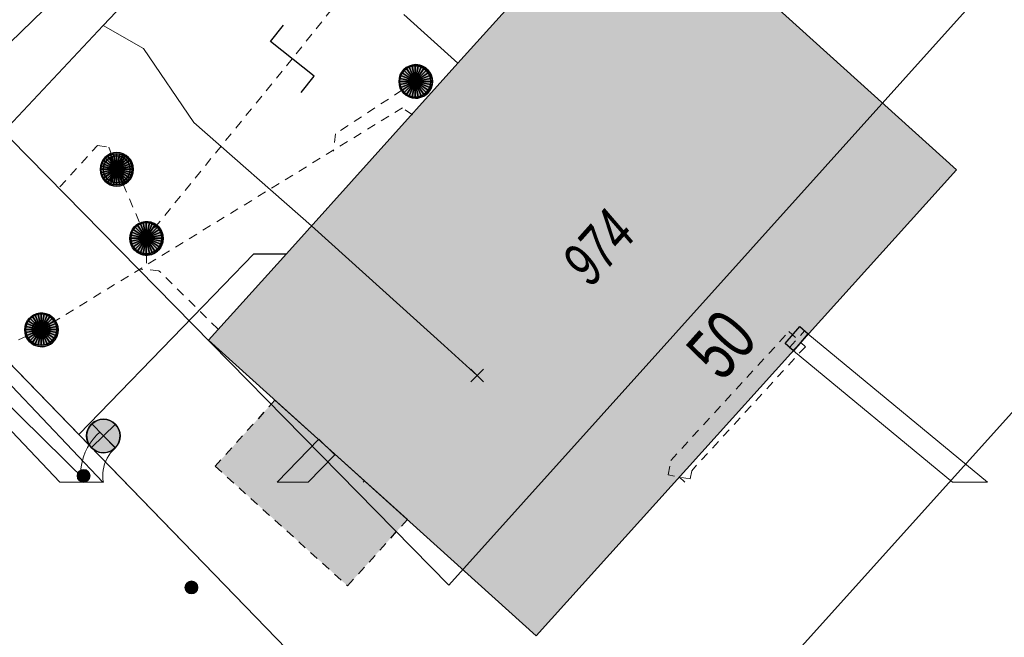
# Model space of a CAD drawing. Header units: metres. Extents: x 2695560 to 2696939, y 1260529 to 1262050.
# Tile 25 of 256: x 2695818 to 2695840, y 1260827 to 1260840. Entities that reach past the tile are written whole.
import ezdxf

# ---------------------------------------------------------------- set-up
doc = ezdxf.new("R2010")
doc.units = ezdxf.units.M
doc.linetypes.add('AUSGEZOGEN', pattern=[0])
doc.linetypes.add('VERDECKT2_S2', pattern=[0.36, 0.2, -0.16])
for name, color, linetype in [('XR$1$AV_Flächen (EO)', 7, 'AUSGEZOGEN'), ('XR$1$AV_Gebäudeflächen (BB)', 7, 'AUSGEZOGEN'), ('XR$1$AV_Gebäudeflächen (EO)', 7, 'AUSGEZOGEN'), ('XR$1$AV_Haus-Nr.', 7, 'AUSGEZOGEN'), ('XR$1$AV_Linien (BB)', 7, 'AUSGEZOGEN'), ('XR$1$AV_Versicherung-Nr.', 7, 'AUSGEZOGEN'), ('XR$1$AW_LK_Schachtdeckel', 24, 'AUSGEZOGEN'), ('XR$1$AW_LK_Zwischenpunkt', 24, 'AUSGEZOGEN'), ('XR$1$EW_LK_Knoten', 1, 'AUSGEZOGEN'), ('XR$1$Liegenschaftsgrenzen', 7, 'AUSGEZOGEN'), ('XR$1$PFAW', 255, 'AUSGEZOGEN'), ('XR$1$PFEW', 255, 'AUSGEZOGEN'), ('XR$1$RAEW', 8, 'AUSGEZOGEN'), ('XR$1$RP_Abstandslinie', 7, 'AUSGEZOGEN')]:
    doc.layers.add(name, color=color, linetype=linetype)
for name, color, linetype, lineweight in [('XR$2$ABW-Linie-R-ungenau', 4, 'VERDECKT2_S2', 18), ('XR$2$ABW-Punkt', 6, 'AUSGEZOGEN', 18), ('XR$2$ELE-Flaeche-oberirdisch', 1, 'AUSGEZOGEN', 18), ('XR$2$ELE-Linie-oberirdisch', 1, 'AUSGEZOGEN', 18), ('XR$2$ELE-LinieFlaeche-genau', 1, 'AUSGEZOGEN', 18), ('XR$2$ELE-LinieFlaeche-ungenau', 1, 'VERDECKT2_S2', 18), ('XR$2$KOM-Linie-U-genau', 91, 'AUSGEZOGEN', 18), ('XR$2$KOM-Punkt-U', 91, 'AUSGEZOGEN', 18), ('XR$2$WAS-Linie-genau', 5, 'AUSGEZOGEN', 18)]:
    doc.layers.add(name, color=color, linetype=linetype, lineweight=lineweight)
doc.styles.add('ARIAL', font='arial.ttf')

# ---------------------------------------------------------------- blocks, each defined once
blk = doc.blocks.new('COMPLEXOBJECT_1445')
at = {"layer": 'XR$1$RP_Abstandslinie', "color": 7, "linetype": 'AUSGEZOGEN', "transparency": 33554687}
blk.add_lwpolyline([(5744.94, 10911.16), (5774.93, 10880.63), (5800.86, 10854.24), (5826.64, 10828.01)], dxfattribs=at)
blk = doc.blocks.new('BAW2093')
at = {"transparency": 33554687}
blk.add_lwpolyline([(-0.375, -0.5), (0, -0.5), (0, 0.5), (0.375, 0.5)], dxfattribs=at)
blk = doc.blocks.new('BAW2082')
at = {"layer": 'XR$1$PFAW', "transparency": 33554687}
blk.add_hatch(color=7, dxfattribs=at).paths.add_polyline_path([(0.509, -0.003), (0.499, 0.098), (0.469, 0.194), (0.42, 0.283), (0.354, 0.359), (0.274, 0.421), (0.183, 0.466), (0.085, 0.491), (-0.016, 0.496), (-0.116, 0.481), (-0.211, 0.446), (-0.297, 0.392), (-0.37, 0.323), (-0.428, 0.24), (-0.468, 0.147), (-0.488, 0.047), (-0.488, -0.054), (-0.468, -0.153), (-0.428, -0.246), (-0.37, -0.329), (-0.297, -0.398), (-0.211, -0.452), (-0.116, -0.487), (-0.016, -0.502), (0.085, -0.497), (0.183, -0.472), (0.274, -0.427), (0.354, -0.366), (0.42, -0.289), (0.469, -0.2), (0.499, -0.104)])
at = {"transparency": 33554687}
for start, end in [(91.1948, 268.8052), (268.8052, 91.1948)]:
    blk.add_arc((0.01, 0), 0.5, start, end, dxfattribs=at)
at = {"layer": 'XR$1$PFAW', "transparency": 33554687}
blk.add_circle((0.009, -0.003), 0.5, dxfattribs=at)
blk = doc.blocks.new('BAW2090')
at = {"layer": 'XR$1$PFAW', "lineweight": 25, "transparency": 33554687}
blk.add_hatch(color=7, dxfattribs=at).paths.add_polyline_path([(0.5, 0), (0.49, 0.101), (0.459, 0.197), (0.41, 0.286), (0.344, 0.362), (0.264, 0.424), (0.174, 0.469), (0.076, 0.494), (-0.025, 0.499), (-0.125, 0.484), (-0.22, 0.449), (-0.306, 0.395), (-0.379, 0.326), (-0.437, 0.243), (-0.477, 0.15), (-0.497, 0.051), (-0.497, -0.051), (-0.477, -0.15), (-0.437, -0.243), (-0.379, -0.326), (-0.306, -0.395), (-0.22, -0.449), (-0.125, -0.484), (-0.025, -0.499), (0.076, -0.494), (0.174, -0.469), (0.264, -0.424), (0.344, -0.362), (0.41, -0.286), (0.459, -0.197), (0.49, -0.101)])
at = {"lineweight": 25, "transparency": 33554687}
for p, q in [((-0.177, 0.468), (-0.177, -0.468)), ((0.179, 0.467), (0.177, -0.468))]:
    blk.add_line(p, q, dxfattribs=at)
for start, end in [(90, 180), (0, 90), (180, 270), (270, 0)]:
    blk.add_arc((0, 0), 0.5, start, end, dxfattribs=at)
blk = doc.blocks.new('BEWLP2549_S')
at = {"layer": 'XR$1$PFEW', "transparency": 33554687}
blk.add_hatch(color=7, dxfattribs=at).paths.add_polyline_path([(0.5, 0), (0.49, 0.101), (0.459, 0.197), (0.41, 0.286), (0.344, 0.362), (0.264, 0.424), (0.174, 0.469), (0.076, 0.494), (-0.025, 0.499), (-0.125, 0.484), (-0.22, 0.449), (-0.306, 0.395), (-0.379, 0.326), (-0.437, 0.243), (-0.477, 0.15), (-0.497, 0.051), (-0.497, -0.051), (-0.477, -0.15), (-0.437, -0.243), (-0.379, -0.326), (-0.306, -0.395), (-0.22, -0.449), (-0.125, -0.484), (-0.025, -0.499), (0.076, -0.494), (0.174, -0.469), (0.264, -0.424), (0.344, -0.362), (0.41, -0.286), (0.459, -0.197), (0.49, -0.101)])
at = {"color": 1, "transparency": 33554687}
for p, q in [((0.354, -0.354), (-0.354, 0.354)), ((-0.354, -0.354), (0.354, 0.354))]:
    blk.add_line(p, q, dxfattribs=at)
for start, end in [(91.3809, 268.6191), (268.6191, 91.3809)]:
    blk.add_arc((0, 0), 0.5, start, end, dxfattribs=at)
at = {"layer": 'XR$1$PFEW', "transparency": 33554687}
blk.add_circle((0, 0), 0.5, dxfattribs=at)
blk = doc.blocks.new('BEW957')
at = {"layer": 'XR$1$RAEW', "transparency": 33554687}
blk.add_hatch(color=1, dxfattribs=at).paths.add_polyline_path([(-0.5, 0), (-0.497, -0.051), (-0.49, -0.101), (-0.477, -0.15), (-0.459, -0.197), (-0.437, -0.243), (-0.41, -0.286), (-0.379, -0.326), (-0.344, -0.362), (-0.306, -0.395), (-0.264, -0.424), (-0.22, -0.449), (-0.174, -0.469), (-0.125, -0.484), (-0.076, -0.494), (-0.025, -0.499), (0.025, -0.499), (0.076, -0.494), (0.125, -0.484), (0.174, -0.469), (0.22, -0.449), (0.264, -0.424), (0.306, -0.395), (0.344, -0.362), (0.379, -0.326), (0.41, -0.286), (0.437, -0.243), (0.459, -0.197), (0.477, -0.15), (0.49, -0.101), (0.497, -0.051), (0.5, 0), (0.497, 0.051), (0.49, 0.101), (0.477, 0.15), (0.459, 0.197), (0.437, 0.243), (0.41, 0.286), (0.379, 0.326), (0.344, 0.362), (0.306, 0.395), (0.264, 0.424), (0.22, 0.449), (0.174, 0.469), (0.125, 0.484), (0.076, 0.494), (0.025, 0.499), (-0.025, 0.499), (-0.076, 0.494), (-0.125, 0.484), (-0.174, 0.469), (-0.22, 0.449), (-0.264, 0.424), (-0.306, 0.395), (-0.344, 0.362), (-0.379, 0.326), (-0.41, 0.286), (-0.437, 0.243), (-0.459, 0.197), (-0.477, 0.15), (-0.49, 0.101), (-0.497, 0.051)])
at = {"color": 1, "transparency": 33554687}
for start, end in [(90, 180), (180, 270), (0, 90), (270, 0)]:
    blk.add_arc((0, 0), 0.5, start, end, dxfattribs=at)
at = {"layer": 'XR$1$RAEW', "color": 1, "transparency": 33554687}
blk.add_circle((0, 0), 0.5, dxfattribs=at)
blk = doc.blocks.new('BEWLP2514')
at = {"layer": 'XR$1$PFEW', "transparency": 33554687}
blk.add_hatch(color=7, dxfattribs=at).paths.add_polyline_path([(0.5, 0), (-0.5, 0), (-0.5, -0.5), (0.5, -0.5)])
at = {"color": 1, "transparency": 33554687}
blk.add_lwpolyline([(-0.5, 0), (0.5, 0), (0.5, -0.5), (-0.5, -0.5), (-0.5, 0)], close=True, dxfattribs=at)
at = {"layer": 'XR$1$PFEW', "transparency": 33554687}
for p, q in [((-0.5, -0.5), (-0.5, 0)), ((-0.5, 0), (0.5, 0)), ((0.5, 0), (0.5, -0.5)), ((0.5, -0.5), (-0.5, -0.5))]:
    blk.add_line(p, q, dxfattribs=at)
blk = doc.blocks.new('KOM-UNBEKANNT-U')
at = {"layer": 'XR$2$KOM-Punkt-U', "linetype": 'AUSGEZOGEN', "lineweight": 20, "transparency": 33554687}
for p, q in [((0, 0, 2500), (-141, 141, 2500)), ((-141, -141, 2500), (0, 0, 2500)), ((0, 0, 2500), (141, 141, 2500)), ((141, -141, 2500), (0, 0, 2500))]:
    blk.add_line(p, q, dxfattribs=at)
blk = doc.blocks.new('ABW-OELABSCHEIDER')
at = {"layer": 'XR$2$ABW-Punkt', "linetype": 'AUSGEZOGEN', "lineweight": 25, "transparency": 33554687}
for p, q in [((-100, 283, 2500), (-100, -283, 2500)), ((100, 283, 2500), (100, -283, 2500))]:
    blk.add_line(p, q, dxfattribs=at)
for points in [[(-167, 249, 2500), (0, 0, 2500), (-212, 212, 2500)], [(-167, 249), (0, 0), (-212, 212)], [(-167, 249, 2500), (-167, 249), (-212, 212), (-212, 212, 2500)], [(-115, 277, 2500), (0, 0, 2500), (-167, 249, 2500)], [(-115, 277), (0, 0), (-167, 249)], [(-115, 277, 2500), (-115, 277), (-167, 249), (-167, 249, 2500)], [(-59, 294, 2500), (0, 0, 2500), (-115, 277, 2500)], [(-59, 294), (0, 0), (-115, 277)], [(-59, 294, 2500), (-59, 294), (-115, 277), (-115, 277, 2500)], [(0, 300, 2500), (0, 0, 2500), (-59, 294, 2500)], [(0, 300), (0, 0), (-59, 294)], [(0, 300, 2500), (0, 300), (-59, 294), (-59, 294, 2500)], [(59, 294, 2500), (0, 0, 2500), (0, 300, 2500)], [(59, 294), (0, 0), (0, 300)], [(59, 294, 2500), (59, 294), (0, 300), (0, 300, 2500)], [(115, 277, 2500), (0, 0, 2500), (59, 294, 2500)], [(115, 277), (0, 0), (59, 294)], [(167, 249, 2500), (0, 0, 2500), (115, 277, 2500)], [(167, 249), (0, 0), (115, 277)], [(212, 212, 2500), (0, 0, 2500), (167, 249, 2500)], [(212, 212), (0, 0), (167, 249)], [(115, 277, 2500), (115, 277), (59, 294), (59, 294, 2500)], [(167, 249, 2500), (167, 249), (115, 277), (115, 277, 2500)], [(212, 212, 2500), (212, 212), (167, 249), (167, 249, 2500)], [(-294, 59, 2500), (0, 0, 2500), (-300, 0, 2500)], [(-294, 59), (0, 0), (-300, 0)], [(-294, 59, 2500), (-294, 59), (-300, 0), (-300, 0, 2500)], [(-277, 115, 2500), (0, 0, 2500), (-294, 59, 2500)], [(-277, 115), (0, 0), (-294, 59)], [(-277, 115, 2500), (-277, 115), (-294, 59), (-294, 59, 2500)], [(-249, 167, 2500), (0, 0, 2500), (-277, 115, 2500)], [(-249, 167), (0, 0), (-277, 115)], [(-249, 167, 2500), (-249, 167), (-277, 115), (-277, 115, 2500)], [(-212, 212, 2500), (0, 0, 2500), (-249, 167, 2500)], [(-212, 212), (0, 0), (-249, 167)], [(-212, 212, 2500), (-212, 212), (-249, 167), (-249, 167, 2500)], [(249, 167, 2500), (0, 0, 2500), (212, 212, 2500)], [(249, 167), (0, 0), (212, 212)], [(277, 115, 2500), (0, 0, 2500), (249, 167, 2500)], [(277, 115), (0, 0), (249, 167)], [(294, 59, 2500), (0, 0, 2500), (277, 115, 2500)], [(294, 59), (0, 0), (277, 115)], [(300, 0, 2500), (0, 0, 2500), (294, 59, 2500)], [(300, 0), (0, 0), (294, 59)], [(249, 167, 2500), (249, 167), (212, 212), (212, 212, 2500)], [(277, 115, 2500), (277, 115), (249, 167), (249, 167, 2500)], [(294, 59, 2500), (294, 59), (277, 115), (277, 115, 2500)], [(300, 0, 2500), (300, 0), (294, 59), (294, 59, 2500)], [(-300, 0, 2500), (0, 0, 2500), (-294, -59, 2500)], [(-300, 0), (0, 0), (-294, -59)], [(-300, 0, 2500), (-300, 0), (-294, -59), (-294, -59, 2500)], [(-294, -59, 2500), (0, 0, 2500), (-277, -115, 2500)], [(-294, -59), (0, 0), (-277, -115)], [(-294, -59, 2500), (-294, -59), (-277, -115), (-277, -115, 2500)], [(-277, -115, 2500), (0, 0, 2500), (-249, -167, 2500)], [(-277, -115), (0, 0), (-249, -167)], [(-277, -115, 2500), (-277, -115), (-249, -167), (-249, -167, 2500)], [(-249, -167, 2500), (0, 0, 2500), (-212, -212, 2500)], [(-249, -167), (0, 0), (-212, -212)], [(-249, -167, 2500), (-249, -167), (-212, -212), (-212, -212, 2500)], [(-212, -212, 2500), (0, 0, 2500), (-167, -249, 2500)], [(-212, -212), (0, 0), (-167, -249)], [(-212, -212, 2500), (-212, -212), (-167, -249), (-167, -249, 2500)], [(-167, -249, 2500), (0, 0, 2500), (-115, -277, 2500)], [(-167, -249), (0, 0), (-115, -277)], [(-115, -277, 2500), (0, 0, 2500), (-59, -294, 2500)], [(-115, -277), (0, 0), (-59, -294)], [(-59, -294, 2500), (0, 0, 2500), (0, -300, 2500)], [(-59, -294), (0, 0), (0, -300)], [(0, -300, 2500), (0, 0, 2500), (59, -294, 2500)], [(59, -294, 2500), (0, 0, 2500), (115, -277, 2500)], [(115, -277, 2500), (0, 0, 2500), (167, -249, 2500)], [(167, -249, 2500), (0, 0, 2500), (212, -212, 2500)], [(212, -212, 2500), (0, 0, 2500), (249, -167, 2500)], [(249, -167, 2500), (0, 0, 2500), (277, -115, 2500)], [(277, -115, 2500), (0, 0, 2500), (294, -59, 2500)], [(294, -59, 2500), (0, 0, 2500), (300, 0, 2500)], [(0, -300), (0, 0), (59, -294)], [(59, -294), (0, 0), (115, -277)], [(115, -277), (0, 0), (167, -249)], [(167, -249), (0, 0), (212, -212)], [(212, -212), (0, 0), (249, -167)], [(249, -167), (0, 0), (277, -115)], [(277, -115), (0, 0), (294, -59)], [(294, -59), (0, 0), (300, 0)], [(167, -249, 2500), (167, -249), (212, -212), (212, -212, 2500)], [(212, -212, 2500), (212, -212), (249, -167), (249, -167, 2500)], [(249, -167, 2500), (249, -167), (277, -115), (277, -115, 2500)], [(277, -115, 2500), (277, -115), (294, -59), (294, -59, 2500)], [(294, -59, 2500), (294, -59), (300, 0), (300, 0, 2500)], [(-167, -249, 2500), (-167, -249), (-115, -277), (-115, -277, 2500)], [(-115, -277, 2500), (-115, -277), (-59, -294), (-59, -294, 2500)], [(-59, -294, 2500), (-59, -294), (0, -300), (0, -300, 2500)], [(0, -300, 2500), (0, -300), (59, -294), (59, -294, 2500)], [(59, -294, 2500), (59, -294), (115, -277), (115, -277, 2500)], [(115, -277, 2500), (115, -277), (167, -249), (167, -249, 2500)]]:
    blk.add_3dface(points, dxfattribs=at)
blk = doc.blocks.new('ABW-NORMSCHACHT_WEITERE')
at = {"layer": 'XR$2$ABW-Punkt', "linetype": 'AUSGEZOGEN', "lineweight": 25, "transparency": 33554687}
for points in [[(-196, 39, 2500), (0, 0, 2500), (-200, 0, 2500)], [(-196, 39), (0, 0), (-200, 0)], [(-196, 39, 2500), (-196, 39), (-200, 0), (-200, 0, 2500)], [(-200, 0, 2500), (0, 0, 2500), (-196, -39, 2500)], [(-200, 0), (0, 0), (-196, -39)], [(-185, 77, 2500), (0, 0, 2500), (-196, 39, 2500)], [(-185, 77), (0, 0), (-196, 39)], [(-185, 77, 2500), (-185, 77), (-196, 39), (-196, 39, 2500)], [(-196, -39, 2500), (0, 0, 2500), (-185, -77, 2500)], [(-196, -39), (0, 0), (-185, -77)], [(-166, 111, 2500), (0, 0, 2500), (-185, 77, 2500)], [(-166, 111), (0, 0), (-185, 77)], [(-166, 111, 2500), (-166, 111), (-185, 77), (-185, 77, 2500)], [(-185, -77, 2500), (0, 0, 2500), (-166, -111, 2500)], [(-185, -77), (0, 0), (-166, -111)], [(-141, 141, 2500), (0, 0, 2500), (-166, 111, 2500)], [(-141, 141), (0, 0), (-166, 111)], [(-141, 141, 2500), (-141, 141), (-166, 111), (-166, 111, 2500)], [(-166, -111, 2500), (0, 0, 2500), (-141, -141, 2500)], [(-166, -111), (0, 0), (-141, -141)], [(-111, 166, 2500), (0, 0, 2500), (-141, 141, 2500)], [(-111, 166), (0, 0), (-141, 141)], [(-111, 166, 2500), (-111, 166), (-141, 141), (-141, 141, 2500)], [(-141, -141, 2500), (0, 0, 2500), (-111, -166, 2500)], [(-141, -141), (0, 0), (-111, -166)], [(-77, 185, 2500), (0, 0, 2500), (-111, 166, 2500)], [(-77, 185), (0, 0), (-111, 166)], [(-77, 185, 2500), (-77, 185), (-111, 166), (-111, 166, 2500)], [(-111, -166, 2500), (0, 0, 2500), (-77, -185, 2500)], [(-111, -166), (0, 0), (-77, -185)], [(-39, 196, 2500), (0, 0, 2500), (-77, 185, 2500)], [(-39, 196), (0, 0), (-77, 185)], [(-39, 196, 2500), (-39, 196), (-77, 185), (-77, 185, 2500)], [(-77, -185, 2500), (0, 0, 2500), (-39, -196, 2500)], [(-77, -185), (0, 0), (-39, -196)], [(0, 200, 2500), (0, 0, 2500), (-39, 196, 2500)], [(0, 200), (0, 0), (-39, 196)], [(0, 200, 2500), (0, 200), (-39, 196), (-39, 196, 2500)], [(-39, -196, 2500), (0, 0, 2500), (0, -200, 2500)], [(-39, -196), (0, 0), (0, -200)], [(39, 196, 2500), (0, 0, 2500), (0, 200, 2500)], [(39, 196), (0, 0), (0, 200)], [(39, 196, 2500), (39, 196), (0, 200), (0, 200, 2500)], [(77, 185, 2500), (0, 0, 2500), (39, 196, 2500)], [(77, 185), (0, 0), (39, 196)], [(111, 166, 2500), (0, 0, 2500), (77, 185, 2500)], [(111, 166), (0, 0), (77, 185)], [(141, 141, 2500), (0, 0, 2500), (111, 166, 2500)], [(141, 141), (0, 0), (111, 166)], [(166, 111, 2500), (0, 0, 2500), (141, 141, 2500)], [(166, 111), (0, 0), (141, 141)], [(185, 77, 2500), (0, 0, 2500), (166, 111, 2500)], [(185, 77), (0, 0), (166, 111)], [(196, 39, 2500), (0, 0, 2500), (185, 77, 2500)], [(196, 39), (0, 0), (185, 77)], [(200, 0, 2500), (0, 0, 2500), (196, 39, 2500)], [(200, 0), (0, 0), (196, 39)], [(0, -200, 2500), (0, 0, 2500), (39, -196, 2500)], [(39, -196, 2500), (0, 0, 2500), (77, -185, 2500)], [(77, -185, 2500), (0, 0, 2500), (111, -166, 2500)], [(111, -166, 2500), (0, 0, 2500), (141, -141, 2500)], [(141, -141, 2500), (0, 0, 2500), (166, -111, 2500)], [(166, -111, 2500), (0, 0, 2500), (185, -77, 2500)], [(185, -77, 2500), (0, 0, 2500), (196, -39, 2500)], [(196, -39, 2500), (0, 0, 2500), (200, 0, 2500)], [(0, -200), (0, 0), (39, -196)], [(39, -196), (0, 0), (77, -185)], [(77, -185), (0, 0), (111, -166)], [(111, -166), (0, 0), (141, -141)], [(141, -141), (0, 0), (166, -111)], [(166, -111), (0, 0), (185, -77)], [(185, -77), (0, 0), (196, -39)], [(196, -39), (0, 0), (200, 0)], [(77, 185, 2500), (77, 185), (39, 196), (39, 196, 2500)], [(111, 166, 2500), (111, 166), (77, 185), (77, 185, 2500)], [(141, 141, 2500), (141, 141), (111, 166), (111, 166, 2500)], [(166, 111, 2500), (166, 111), (141, 141), (141, 141, 2500)], [(185, 77, 2500), (185, 77), (166, 111), (166, 111, 2500)], [(196, 39, 2500), (196, 39), (185, 77), (185, 77, 2500)], [(200, 0, 2500), (200, 0), (196, 39), (196, 39, 2500)], [(-200, 0, 2500), (-200, 0), (-196, -39), (-196, -39, 2500)], [(-196, -39, 2500), (-196, -39), (-185, -77), (-185, -77, 2500)], [(-185, -77, 2500), (-185, -77), (-166, -111), (-166, -111, 2500)], [(-166, -111, 2500), (-166, -111), (-141, -141), (-141, -141, 2500)], [(-141, -141, 2500), (-141, -141), (-111, -166), (-111, -166, 2500)], [(-111, -166, 2500), (-111, -166), (-77, -185), (-77, -185, 2500)], [(-77, -185, 2500), (-77, -185), (-39, -196), (-39, -196, 2500)], [(-39, -196, 2500), (-39, -196), (0, -200), (0, -200, 2500)], [(0, -200, 2500), (0, -200), (39, -196), (39, -196, 2500)], [(39, -196, 2500), (39, -196), (77, -185), (77, -185, 2500)], [(77, -185, 2500), (77, -185), (111, -166), (111, -166, 2500)], [(111, -166, 2500), (111, -166), (141, -141), (141, -141, 2500)], [(141, -141, 2500), (141, -141), (166, -111), (166, -111, 2500)], [(166, -111, 2500), (166, -111), (185, -77), (185, -77, 2500)], [(185, -77, 2500), (185, -77), (196, -39), (196, -39, 2500)], [(196, -39, 2500), (196, -39), (200, 0), (200, 0, 2500)]]:
    blk.add_3dface(points, dxfattribs=at)
blk = doc.blocks.new('ABW-KONTROLLSCHACHT')
at = {"layer": 'XR$2$ABW-Punkt', "linetype": 'AUSGEZOGEN', "lineweight": 25, "transparency": 33554687}
for points in [[(-247, 247, 2500), (0, 0, 2500), (-291, 194, 2500)], [(-247, 247), (0, 0), (-291, 194)], [(-247, 247, 2500), (-247, 247), (-291, 194), (-291, 194, 2500)], [(-194, 291, 2500), (0, 0, 2500), (-247, 247, 2500)], [(-194, 291), (0, 0), (-247, 247)], [(-194, 291, 2500), (-194, 291), (-247, 247), (-247, 247, 2500)], [(-134, 323, 2500), (0, 0, 2500), (-194, 291, 2500)], [(-134, 323), (0, 0), (-194, 291)], [(-134, 323, 2500), (-134, 323), (-194, 291), (-194, 291, 2500)], [(-68, 343, 2500), (0, 0, 2500), (-134, 323, 2500)], [(-68, 343), (0, 0), (-134, 323)], [(-68, 343, 2500), (-68, 343), (-134, 323), (-134, 323, 2500)], [(0, 350, 2500), (0, 0, 2500), (-68, 343, 2500)], [(0, 350), (0, 0), (-68, 343)], [(0, 350, 2500), (0, 350), (-68, 343), (-68, 343, 2500)], [(68, 343, 2500), (0, 0, 2500), (0, 350, 2500)], [(68, 343), (0, 0), (0, 350)], [(68, 343, 2500), (68, 343), (0, 350), (0, 350, 2500)], [(134, 323, 2500), (0, 0, 2500), (68, 343, 2500)], [(134, 323), (0, 0), (68, 343)], [(194, 291, 2500), (0, 0, 2500), (134, 323, 2500)], [(194, 291), (0, 0), (134, 323)], [(247, 247, 2500), (0, 0, 2500), (194, 291, 2500)], [(247, 247), (0, 0), (194, 291)], [(291, 194, 2500), (0, 0, 2500), (247, 247, 2500)], [(291, 194), (0, 0), (247, 247)], [(134, 323, 2500), (134, 323), (68, 343), (68, 343, 2500)], [(194, 291, 2500), (194, 291), (134, 323), (134, 323, 2500)], [(247, 247, 2500), (247, 247), (194, 291), (194, 291, 2500)], [(291, 194, 2500), (291, 194), (247, 247), (247, 247, 2500)], [(-343, 68, 2500), (0, 0, 2500), (-350, 0, 2500)], [(-343, 68), (0, 0), (-350, 0)], [(-343, 68, 2500), (-343, 68), (-350, 0), (-350, 0, 2500)], [(-350, 0, 2500), (0, 0, 2500), (-343, -68, 2500)], [(-350, 0), (0, 0), (-343, -68)], [(-323, 134, 2500), (0, 0, 2500), (-343, 68, 2500)], [(-323, 134), (0, 0), (-343, 68)], [(-323, 134, 2500), (-323, 134), (-343, 68), (-343, 68, 2500)], [(-343, -68, 2500), (0, 0, 2500), (-323, -134, 2500)], [(-343, -68), (0, 0), (-323, -134)], [(-291, 194, 2500), (0, 0, 2500), (-323, 134, 2500)], [(-291, 194), (0, 0), (-323, 134)], [(-291, 194, 2500), (-291, 194), (-323, 134), (-323, 134, 2500)], [(-323, -134, 2500), (0, 0, 2500), (-291, -194, 2500)], [(-323, -134), (0, 0), (-291, -194)], [(-291, -194, 2500), (0, 0, 2500), (-247, -247, 2500)], [(-291, -194), (0, 0), (-247, -247)], [(-247, -247, 2500), (0, 0, 2500), (-194, -291, 2500)], [(-247, -247), (0, 0), (-194, -291)], [(-194, -291, 2500), (0, 0, 2500), (-134, -323, 2500)], [(-194, -291), (0, 0), (-134, -323)], [(-134, -323, 2500), (0, 0, 2500), (-68, -343, 2500)], [(-134, -323), (0, 0), (-68, -343)], [(-68, -343, 2500), (0, 0, 2500), (0, -350, 2500)], [(-68, -343), (0, 0), (0, -350)], [(323, 134, 2500), (0, 0, 2500), (291, 194, 2500)], [(323, 134), (0, 0), (291, 194)], [(343, 68, 2500), (0, 0, 2500), (323, 134, 2500)], [(343, 68), (0, 0), (323, 134)], [(350, 0, 2500), (0, 0, 2500), (343, 68, 2500)], [(350, 0), (0, 0), (343, 68)], [(0, -350, 2500), (0, 0, 2500), (68, -343, 2500)], [(68, -343, 2500), (0, 0, 2500), (134, -323, 2500)], [(134, -323, 2500), (0, 0, 2500), (194, -291, 2500)], [(194, -291, 2500), (0, 0, 2500), (247, -247, 2500)], [(247, -247, 2500), (0, 0, 2500), (291, -194, 2500)], [(291, -194, 2500), (0, 0, 2500), (323, -134, 2500)], [(323, -134, 2500), (0, 0, 2500), (343, -68, 2500)], [(343, -68, 2500), (0, 0, 2500), (350, 0, 2500)], [(0, -350), (0, 0), (68, -343)], [(68, -343), (0, 0), (134, -323)], [(134, -323), (0, 0), (194, -291)], [(194, -291), (0, 0), (247, -247)], [(247, -247), (0, 0), (291, -194)], [(291, -194), (0, 0), (323, -134)], [(323, -134), (0, 0), (343, -68)], [(343, -68), (0, 0), (350, 0)], [(323, 134, 2500), (323, 134), (291, 194), (291, 194, 2500)], [(343, 68, 2500), (343, 68), (323, 134), (323, 134, 2500)], [(350, 0, 2500), (350, 0), (343, 68), (343, 68, 2500)], [(-350, 0, 2500), (-350, 0), (-343, -68), (-343, -68, 2500)], [(-343, -68, 2500), (-343, -68), (-323, -134), (-323, -134, 2500)], [(-323, -134, 2500), (-323, -134), (-291, -194), (-291, -194, 2500)], [(-291, -194, 2500), (-291, -194), (-247, -247), (-247, -247, 2500)], [(247, -247, 2500), (247, -247), (291, -194), (291, -194, 2500)], [(291, -194, 2500), (291, -194), (323, -134), (323, -134, 2500)], [(323, -134, 2500), (323, -134), (343, -68), (343, -68, 2500)], [(343, -68, 2500), (343, -68), (350, 0), (350, 0, 2500)], [(-247, -247, 2500), (-247, -247), (-194, -291), (-194, -291, 2500)], [(-194, -291, 2500), (-194, -291), (-134, -323), (-134, -323, 2500)], [(-134, -323, 2500), (-134, -323), (-68, -343), (-68, -343, 2500)], [(-68, -343, 2500), (-68, -343), (0, -350), (0, -350, 2500)], [(0, -350, 2500), (0, -350), (68, -343), (68, -343, 2500)], [(68, -343, 2500), (68, -343), (134, -323), (134, -323, 2500)], [(134, -323, 2500), (134, -323), (194, -291), (194, -291, 2500)], [(194, -291, 2500), (194, -291), (247, -247), (247, -247, 2500)]]:
    blk.add_3dface(points, dxfattribs=at)
blk = doc.blocks.new('ABW-DECKEL')
at = {"layer": 'XR$2$ABW-Punkt', "linetype": 'AUSGEZOGEN', "lineweight": 25, "transparency": 33554687}
for points in [[(-247, 247, 2500), (0, 0, 2500), (-291, 194, 2500)], [(-247, 247), (0, 0), (-291, 194)], [(-247, 247, 2500), (-247, 247), (-291, 194), (-291, 194, 2500)], [(-194, 291, 2500), (0, 0, 2500), (-247, 247, 2500)], [(-194, 291), (0, 0), (-247, 247)], [(-194, 291, 2500), (-194, 291), (-247, 247), (-247, 247, 2500)], [(-134, 323, 2500), (0, 0, 2500), (-194, 291, 2500)], [(-134, 323), (0, 0), (-194, 291)], [(-134, 323, 2500), (-134, 323), (-194, 291), (-194, 291, 2500)], [(-68, 343, 2500), (0, 0, 2500), (-134, 323, 2500)], [(-68, 343), (0, 0), (-134, 323)], [(-68, 343, 2500), (-68, 343), (-134, 323), (-134, 323, 2500)], [(0, 350, 2500), (0, 0, 2500), (-68, 343, 2500)], [(0, 350), (0, 0), (-68, 343)], [(0, 350, 2500), (0, 350), (-68, 343), (-68, 343, 2500)], [(68, 343, 2500), (0, 0, 2500), (0, 350, 2500)], [(68, 343), (0, 0), (0, 350)], [(68, 343, 2500), (68, 343), (0, 350), (0, 350, 2500)], [(134, 323, 2500), (0, 0, 2500), (68, 343, 2500)], [(134, 323), (0, 0), (68, 343)], [(194, 291, 2500), (0, 0, 2500), (134, 323, 2500)], [(194, 291), (0, 0), (134, 323)], [(247, 247, 2500), (0, 0, 2500), (194, 291, 2500)], [(247, 247), (0, 0), (194, 291)], [(291, 194, 2500), (0, 0, 2500), (247, 247, 2500)], [(291, 194), (0, 0), (247, 247)], [(134, 323, 2500), (134, 323), (68, 343), (68, 343, 2500)], [(194, 291, 2500), (194, 291), (134, 323), (134, 323, 2500)], [(247, 247, 2500), (247, 247), (194, 291), (194, 291, 2500)], [(291, 194, 2500), (291, 194), (247, 247), (247, 247, 2500)], [(-343, 68, 2500), (0, 0, 2500), (-350, 0, 2500)], [(-343, 68), (0, 0), (-350, 0)], [(-343, 68, 2500), (-343, 68), (-350, 0), (-350, 0, 2500)], [(-350, 0, 2500), (0, 0, 2500), (-343, -68, 2500)], [(-350, 0), (0, 0), (-343, -68)], [(-323, 134, 2500), (0, 0, 2500), (-343, 68, 2500)], [(-323, 134), (0, 0), (-343, 68)], [(-323, 134, 2500), (-323, 134), (-343, 68), (-343, 68, 2500)], [(-343, -68, 2500), (0, 0, 2500), (-323, -134, 2500)], [(-343, -68), (0, 0), (-323, -134)], [(-291, 194, 2500), (0, 0, 2500), (-323, 134, 2500)], [(-291, 194), (0, 0), (-323, 134)], [(-291, 194, 2500), (-291, 194), (-323, 134), (-323, 134, 2500)], [(-323, -134, 2500), (0, 0, 2500), (-291, -194, 2500)], [(-323, -134), (0, 0), (-291, -194)], [(-291, -194, 2500), (0, 0, 2500), (-247, -247, 2500)], [(-291, -194), (0, 0), (-247, -247)], [(-247, -247, 2500), (0, 0, 2500), (-194, -291, 2500)], [(-247, -247), (0, 0), (-194, -291)], [(-194, -291, 2500), (0, 0, 2500), (-134, -323, 2500)], [(-194, -291), (0, 0), (-134, -323)], [(-134, -323, 2500), (0, 0, 2500), (-68, -343, 2500)], [(-134, -323), (0, 0), (-68, -343)], [(-68, -343, 2500), (0, 0, 2500), (0, -350, 2500)], [(-68, -343), (0, 0), (0, -350)], [(323, 134, 2500), (0, 0, 2500), (291, 194, 2500)], [(323, 134), (0, 0), (291, 194)], [(343, 68, 2500), (0, 0, 2500), (323, 134, 2500)], [(343, 68), (0, 0), (323, 134)], [(350, 0, 2500), (0, 0, 2500), (343, 68, 2500)], [(350, 0), (0, 0), (343, 68)], [(0, -350, 2500), (0, 0, 2500), (68, -343, 2500)], [(68, -343, 2500), (0, 0, 2500), (134, -323, 2500)], [(134, -323, 2500), (0, 0, 2500), (194, -291, 2500)], [(194, -291, 2500), (0, 0, 2500), (247, -247, 2500)], [(247, -247, 2500), (0, 0, 2500), (291, -194, 2500)], [(291, -194, 2500), (0, 0, 2500), (323, -134, 2500)], [(323, -134, 2500), (0, 0, 2500), (343, -68, 2500)], [(343, -68, 2500), (0, 0, 2500), (350, 0, 2500)], [(0, -350), (0, 0), (68, -343)], [(68, -343), (0, 0), (134, -323)], [(134, -323), (0, 0), (194, -291)], [(194, -291), (0, 0), (247, -247)], [(247, -247), (0, 0), (291, -194)], [(291, -194), (0, 0), (323, -134)], [(323, -134), (0, 0), (343, -68)], [(343, -68), (0, 0), (350, 0)], [(323, 134, 2500), (323, 134), (291, 194), (291, 194, 2500)], [(343, 68, 2500), (343, 68), (323, 134), (323, 134, 2500)], [(350, 0, 2500), (350, 0), (343, 68), (343, 68, 2500)], [(-350, 0, 2500), (-350, 0), (-343, -68), (-343, -68, 2500)], [(-343, -68, 2500), (-343, -68), (-323, -134), (-323, -134, 2500)], [(-323, -134, 2500), (-323, -134), (-291, -194), (-291, -194, 2500)], [(-291, -194, 2500), (-291, -194), (-247, -247), (-247, -247, 2500)], [(247, -247, 2500), (247, -247), (291, -194), (291, -194, 2500)], [(291, -194, 2500), (291, -194), (323, -134), (323, -134, 2500)], [(323, -134, 2500), (323, -134), (343, -68), (343, -68, 2500)], [(343, -68, 2500), (343, -68), (350, 0), (350, 0, 2500)], [(-247, -247, 2500), (-247, -247), (-194, -291), (-194, -291, 2500)], [(-194, -291, 2500), (-194, -291), (-134, -323), (-134, -323, 2500)], [(-134, -323, 2500), (-134, -323), (-68, -343), (-68, -343, 2500)], [(-68, -343, 2500), (-68, -343), (0, -350), (0, -350, 2500)], [(0, -350, 2500), (0, -350), (68, -343), (68, -343, 2500)], [(68, -343, 2500), (68, -343), (134, -323), (134, -323, 2500)], [(134, -323, 2500), (134, -323), (194, -291), (194, -291, 2500)], [(194, -291, 2500), (194, -291), (247, -247), (247, -247, 2500)]]:
    blk.add_3dface(points, dxfattribs=at)

msp = doc.modelspace()

# ---------------------------------------------------------------- hatches: boundary and pattern name
at = {"layer": 'XR$1$AV_Gebäudeflächen (BB)', "true_color": 0xd2d2d2, "transparency": 33554687}
msp.add_hatch(color=254, dxfattribs=at).paths.add_polyline_path([(2695823.975, 1260835.231), (2695822.234, 1260833.3), (2695829.567, 1260826.685), (2695838.98, 1260837.109), (2695831.64, 1260843.737), (2695827.817, 1260839.495)])
at = {"layer": 'XR$1$AV_Gebäudeflächen (EO)', "true_color": 0xebebeb, "transparency": 33554687}
msp.add_hatch(color=7, dxfattribs=at).paths.add_polyline_path([(2695826.685, 1260829.285), (2695823.715, 1260831.957), (2695822.38, 1260830.478), (2695825.346, 1260827.8)])

# ---------------------------------------------------------------- linework, layer by layer
at = {"layer": 'XR$1$AV_Flächen (EO)', "color": 7, "linetype": 'AUSGEZOGEN', "transparency": 33554687}
msp.add_line((2695826.685, 1260829.285), (2695823.715, 1260831.957), dxfattribs=at)
at = {"layer": 'XR$1$AV_Flächen (EO)', "color": 7, "linetype": 'VERDECKT2_S2', "transparency": 33554687}
msp.add_lwpolyline([(2695823.715, 1260831.957), (2695822.38, 1260830.478), (2695825.346, 1260827.8), (2695826.685, 1260829.285)], dxfattribs=at)
at = {"layer": 'XR$1$AV_Linien (BB)', "color": 7, "linetype": 'AUSGEZOGEN', "transparency": 33554687}
for p, q in [((2695826.605, 1260840.589), (2695827.817, 1260839.495)), ((2695823.975, 1260835.231), (2695827.817, 1260839.495)), ((2695845.68, 1260837.74), (2695833.13, 1260823.81)), ((2695824.764, 1260825.582), (2695819.327, 1260831.185))]:
    msp.add_line(p, q, dxfattribs=at)
for points in [[(2695819.327, 1260831.185), (2695814.19, 1260836.48), (2695796.956, 1260854.276)], [(2695827.817, 1260839.495), (2695831.64, 1260843.737), (2695838.98, 1260837.109)], [(2695838.98, 1260837.109), (2695829.567, 1260826.685), (2695822.234, 1260833.3), (2695823.975, 1260835.231)], [(2695819.327, 1260831.185), (2695821.887, 1260833.828), (2695823.244, 1260835.229), (2695823.975, 1260835.231)]]:
    msp.add_lwpolyline(points, dxfattribs=at)
at = {"layer": 'XR$1$Liegenschaftsgrenzen', "color": 7, "linetype": 'AUSGEZOGEN', "transparency": 33554687}
for p, q in [((2695833.13, 1260823.81), (2695845.68, 1260837.74)), ((2695814.19, 1260836.48), (2695824.764, 1260825.582))]:
    msp.add_line(p, q, dxfattribs=at)
msp.add_lwpolyline([(2695830.06, 1260851.86), (2695826.979, 1260848.874), (2695822.635, 1260844.664), (2695814.19, 1260836.48)], dxfattribs=at)
at = {"layer": 'XR$1$RP_Abstandslinie', "color": 7, "linetype": 'AUSGEZOGEN', "transparency": 33554687}
msp.add_line((2695827.61, 1260827.82), (2695856.7, 1260860.13), dxfattribs=at)
at = {"layer": 'XR$2$ABW-Linie-R-ungenau', "linetype": 'VERDECKT2_S2', "transparency": 33554687}
for p, q in [((2695825.669, 1260841.549), (2695824.105, 1260839.595)), ((2695824.105, 1260839.595), (2695820.839, 1260835.583)), ((2695820.174, 1260837.122), (2695820.839, 1260835.583)), ((2695820.839, 1260835.583), (2695820.847, 1260834.972))]:
    msp.add_line(p, q, dxfattribs=at)
for points in [[(2695826.861, 1260839.09), (2695825.074, 1260837.918), (2695825.028, 1260837.532)], [(2695826.802, 1260838.34), (2695826.573, 1260838.499), (2695818.486, 1260833.535)], [(2695818.903, 1260836.727), (2695819.747, 1260837.658), (2695819.997, 1260837.619), (2695820.174, 1260837.122)], [(2695822.443, 1260833.549), (2695821.121, 1260834.854), (2695820.704, 1260834.887)], [(2695818.486, 1260833.535), (2695815.026, 1260832.008), (2695814.52, 1260832.064)]]:
    msp.add_lwpolyline(points, dxfattribs=at)
at = {"layer": 'XR$2$ELE-Flaeche-oberirdisch', "transparency": 33554687}
msp.add_lwpolyline([(2695819.867, 1260830.12), (2695815.105, 1260835.135), (2695814.091, 1260836.202), (2695805.302, 1260845.295), (2695802.609, 1260848.074), (2695796.337, 1260854.338), (2695790.591, 1260860.246), (2695789.045, 1260861.836), (2695781.895, 1260869.359), (2695776.494, 1260874.816), (2695775.994, 1260874.326), (2695781.393, 1260868.871), (2695788.541, 1260861.35), (2695790.089, 1260859.758), (2695795.839, 1260853.846), (2695802.111, 1260847.582), (2695804.798, 1260844.809), (2695813.585, 1260835.718), (2695814.597, 1260834.653), (2695818.901, 1260830.12), (2695819.867, 1260830.12)], close=True, dxfattribs=at)
at = {"layer": 'XR$2$ELE-Linie-oberirdisch', "transparency": 33554687}
msp.add_line((2695832.77, 1260830.238), (2695832.895, 1260830.12), dxfattribs=at)
at = {"layer": 'XR$2$ELE-LinieFlaeche-genau', "linetype": 'AUSGEZOGEN', "transparency": 33554687}
for points in [[(2695835.331, 1260833.057), (2695838.887, 1260830.12), (2695839.672, 1260830.12), (2695835.649, 1260833.443), (2695835.331, 1260833.057)], [(2695819.877, 1260830.12), (2695819.868, 1260830.179), (2695819.863, 1260830.249), (2695819.865, 1260830.321), (2695819.872, 1260830.391), (2695819.886, 1260830.459), (2695819.906, 1260830.528), (2695819.932, 1260830.595), (2695819.962, 1260830.658), (2695819.999, 1260830.718), (2695820.04, 1260830.776), (2695820.087, 1260830.829), (2695820.145, 1260830.886), (2695819.797, 1260831.244), (2695819.723, 1260831.173), (2695819.648, 1260831.086), (2695819.581, 1260830.994), (2695819.522, 1260830.896), (2695819.472, 1260830.793), (2695819.432, 1260830.688), (2695819.4, 1260830.579), (2695819.378, 1260830.467), (2695819.365, 1260830.353), (2695819.363, 1260830.239), (2695819.37, 1260830.125), (2695819.371, 1260830.12), (2695819.877, 1260830.12)], [(2695824.701, 1260831.083), (2695823.768, 1260830.12), (2695824.465, 1260830.12), (2695825.061, 1260830.735), (2695824.701, 1260831.083)]]:
    msp.add_lwpolyline(points, close=True, dxfattribs=at)
at = {"layer": 'XR$2$ELE-LinieFlaeche-ungenau', "linetype": 'VERDECKT2_S2', "transparency": 33554687}
for points in [[(2695832.524, 1260830.283), (2695832.584, 1260830.61), (2695835.227, 1260833.491), (2695835.595, 1260833.153), (2695833.05, 1260830.378), (2695833.016, 1260830.193), (2695832.524, 1260830.283)], [(2695835.579, 1260833.507), (2695835.658, 1260833.435), (2695835.322, 1260833.065), (2695835.243, 1260833.137), (2695835.579, 1260833.507)]]:
    msp.add_lwpolyline(points, close=True, dxfattribs=at)
at = {"layer": 'XR$2$KOM-Linie-U-genau', "linetype": 'AUSGEZOGEN', "transparency": 33554687}
for p, q in [((2695819.871, 1260840.341), (2695828.037, 1260848.928)), ((2695815.816, 1260836.024), (2695819.871, 1260840.341)), ((2695824.537, 1260835.859), (2695826.134, 1260834.417)), ((2695814.657, 1260834.893), (2695819.517, 1260830.12))]:
    msp.add_line(p, q, dxfattribs=at)
for points in [[(2695819.871, 1260840.341), (2695820.779, 1260839.827), (2695821.905, 1260838.168), (2695824.537, 1260835.859)], [(2695826.134, 1260834.417), (2695827.505, 1260833.179), (2695828.247, 1260832.509)]]:
    msp.add_lwpolyline(points, dxfattribs=at)
at = {"layer": 'XR$2$WAS-Linie-genau', "linetype": 'AUSGEZOGEN', "transparency": 33554687}
msp.add_line((2695825.696, 1260830.12), (2695825.72, 1260830.142), dxfattribs=at)

# ---------------------------------------------------------------- block references
at = {"layer": 'XR$1$AW_LK_Schachtdeckel', "color": 24, "linetype": 'AUSGEZOGEN', "lineweight": -3, "transparency": 33554687}
for name, p, xscale, yscale in [('BAW2082', (2695826.865, 1260839.09), 0.7499999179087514, 0.7499999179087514), ('BAW2090', (2695820.178, 1260837.122), 0.7499999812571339, 0.7499999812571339)]:
    msp.add_blockref(name, p, dxfattribs=dict(at, xscale=xscale, yscale=yscale))
at = {"layer": 'XR$1$AW_LK_Schachtdeckel', "color": 24, "linetype": 'AUSGEZOGEN', "lineweight": -3, "transparency": 33554687, "xscale": 0.7499999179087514, "yscale": 0.7499999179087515, "rotation": 287.641601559}
for p in [(2695820.843, 1260835.583), (2695818.49, 1260833.535)]:
    msp.add_blockref('BAW2082', p, dxfattribs=at)
at = {"layer": 'XR$1$AW_LK_Zwischenpunkt', "color": 24, "linetype": 'AUSGEZOGEN', "lineweight": -3, "transparency": 33554687, "xscale": 1.250000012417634, "yscale": 1.250000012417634, "rotation": 51.32607650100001}
msp.add_blockref('BAW2093', (2695824.109, 1260839.595), dxfattribs=at)
at = {"layer": 'XR$1$EW_LK_Knoten', "color": 1, "linetype": 'AUSGEZOGEN', "lineweight": -3, "transparency": 33554687}
for name, p, xscale, yscale, rotation in [('BEWLP2514', (2695835.495, 1260833.25), 0.4999999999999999, 0.5000000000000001, 228.8330999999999), ('BEWLP2549_S', (2695819.877, 1260831.156), 0.7499999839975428, 0.749999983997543, 269.2250999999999)]:
    msp.add_blockref(name, p, dxfattribs=dict(at, xscale=xscale, yscale=yscale, rotation=rotation))
at = {"layer": 'XR$1$EW_LK_Knoten', "color": 1, "linetype": 'AUSGEZOGEN', "lineweight": -3, "transparency": 33554687, "xscale": 0.2749999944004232, "yscale": 0.2749999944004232}
for p in [(2695819.435, 1260830.26), (2695821.848, 1260827.765)]:
    msp.add_blockref('BEW957', p, dxfattribs=at)
at = {"layer": 'XR$1$RP_Abstandslinie', "color": 7, "linetype": 'AUSGEZOGEN', "lineweight": -3, "transparency": 33554687}
msp.add_blockref('COMPLEXOBJECT_1445', (2690000.97, 1249999.81), dxfattribs=at)
at = {"layer": 'XR$2$ABW-Punkt', "color": 6, "linetype": 'AUSGEZOGEN', "lineweight": 18, "transparency": 33554687, "xscale": 0.001, "yscale": 0.001, "zscale": 0.001, "rotation": 360}
for name, p in [('ABW-KONTROLLSCHACHT', (2695826.861, 1260839.09)), ('ABW-DECKEL', (2695826.861, 1260839.09)), ('ABW-DECKEL', (2695820.174, 1260837.122)), ('ABW-OELABSCHEIDER', (2695820.174, 1260837.122)), ('ABW-KONTROLLSCHACHT', (2695820.839, 1260835.583)), ('ABW-DECKEL', (2695820.839, 1260835.583)), ('ABW-DECKEL', (2695818.486, 1260833.535)), ('ABW-NORMSCHACHT_WEITERE', (2695818.486, 1260833.535))]:
    msp.add_blockref(name, p, dxfattribs=at)
at = {"layer": 'XR$2$KOM-Punkt-U', "color": 91, "linetype": 'AUSGEZOGEN', "lineweight": 18, "transparency": 33554687, "xscale": 0.001, "yscale": 0.001, "zscale": 0.001}
msp.add_blockref('KOM-UNBEKANNT-U', (2695828.247, 1260832.509), dxfattribs=at)

# ---------------------------------------------------------------- texts
at = {"layer": 'XR$1$AV_Haus-Nr.', "color": 7, "transparency": 33554687, "insert": (2695834.159, 1260832.806), "char_height": 1.1621, "width": 1.68109, "attachment_point": 8, "rotation": 48.1995, "style": 'ARIAL'}
msp.add_mtext('\\W0.70;50', dxfattribs=at)
at = {"layer": 'XR$1$AV_Versicherung-Nr.', "color": 7, "transparency": 33554687, "insert": (2695830.963, 1260835.369), "char_height": 0.96842, "width": 1.93301, "attachment_point": 5, "rotation": 48.1995, "style": 'ARIAL'}
msp.add_mtext('\\A1;{\\fArial|i1|b0;\\H0.968418;\\W0.700000;\\C7;974}\\P', dxfattribs=at)

doc.saveas('drawing.dxf')
